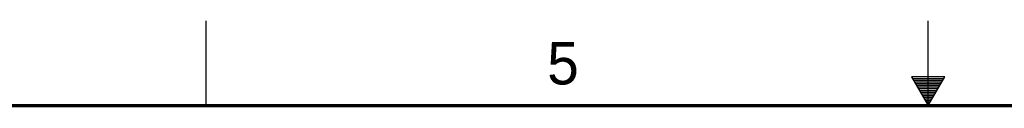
# Model space of a CAD drawing. Header units: inches. Extents: x 0 to 34, y 0 to 22.
# Tile 13 of 28: x 11.7 to 17.4, y 21.5 to 22. Entities that reach past the tile are written whole.
import ezdxf

# ---------------------------------------------------------------- set-up
doc = ezdxf.new("R2010")
doc.units = ezdxf.units.IN
doc.header["$LTSCALE"] = 1.87
doc.header["$MEASUREMENT"] = 0
doc.layers.get('0').update_dxf_attribs({"linetype": 'CONTINUOUS'})
doc.styles.get("Standard").update_dxf_attribs({"font": 'txt', "width": 0.8})

msp = doc.modelspace()

# ---------------------------------------------------------------- linework, layer by layer
at = {"color": 2, "linetype": 'CONTINUOUS'}
for p, q in [((12.75, 21.5), (12.75, 22)), ((17, 21.5), (17, 22)), ((16.902, 21.6697), (17, 21.5)), ((17.098, 21.6697), (16.902, 21.6697)), ((16.9076, 21.66), (17.0924, 21.66)), ((16.9134, 21.65), (17.0866, 21.65)), ((16.9192, 21.64), (17.0808, 21.64)), ((16.925, 21.63), (17.0751, 21.63)), ((16.9307, 21.62), (17.0693, 21.62)), ((17, 21.5), (17.098, 21.6697)), ((16.9365, 21.61), (17.0635, 21.61)), ((16.9423, 21.6), (17.0578, 21.6)), ((16.9481, 21.59), (17.052, 21.59)), ((16.9538, 21.58), (17.0462, 21.58)), ((16.9596, 21.57), (17.0404, 21.57)), ((16.9654, 21.56), (17.0347, 21.56)), ((16.9712, 21.55), (17.0289, 21.55)), ((16.9769, 21.54), (17.0231, 21.54)), ((16.9827, 21.53), (17.0173, 21.53)), ((16.9885, 21.52), (17.0116, 21.52)), ((16.9942, 21.51), (17.0058, 21.51))]:
    msp.add_line(p, q, dxfattribs=at)
at = {"color": 7, "linetype": 'CONTINUOUS', "const_width": 0.02}
msp.add_lwpolyline([(33.5, 21.5), (0.5, 21.5)], dxfattribs=at)

# ---------------------------------------------------------------- texts
at = {"color": 2, "linetype": 'CONTINUOUS'}
msp.add_text('5', height=0.25, dxfattribs=at).set_placement((14.7577, 21.6247))

doc.saveas('drawing.dxf')
